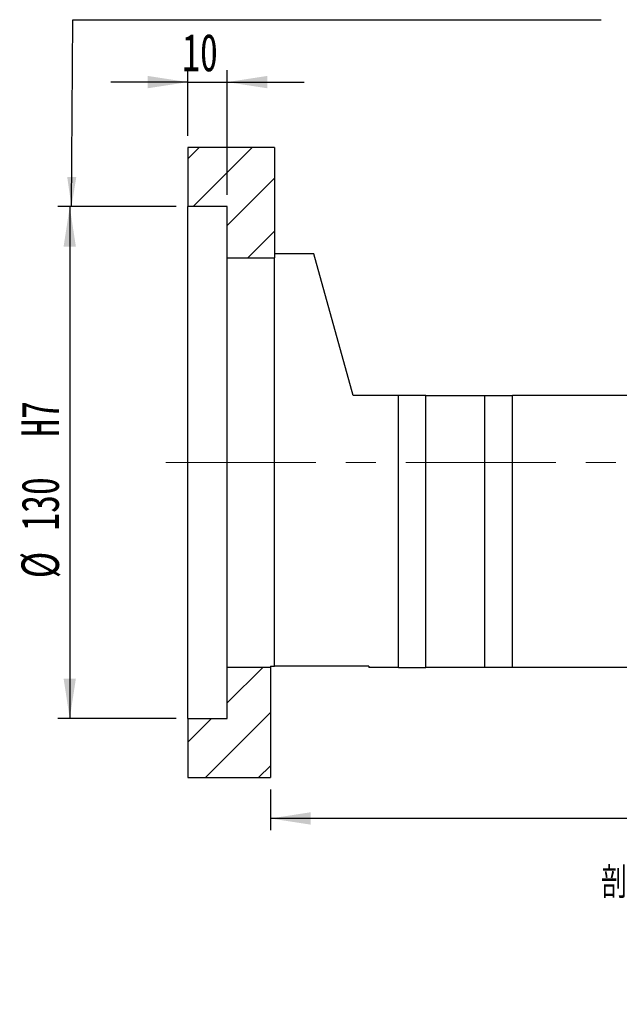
# Paper-space layout 'MBCK35-I' of a CAD drawing. Header units: millimetres. Extents: x 25 to 284, y 7 to 206.
# Tile 4 of 6: x 172 to 223, y 7 to 90. Entities that reach past the tile are written whole.
import ezdxf

# ---------------------------------------------------------------- set-up
doc = ezdxf.new("R2010")
doc.units = ezdxf.units.MM
doc.linetypes.add('CENTERX2', pattern=[20.32, 12.7, -2.54, 2.54, -2.54])
doc.layers.add('圖層0', color=7, linetype='Continuous')
doc.styles.add('SLDTEXTSTYLE0', font='TXT', dxfattribs={"width": 0.7})
doc.styles.add('SLDTEXTSTYLE4', font='TXT', dxfattribs={"width": 0.75, "bigfont": 'bigfont'})
doc.styles.add('SLDTEXTSTYLE5', font='TXT', dxfattribs={"width": 0.65625, "bigfont": 'bigfont'})
doc.dimstyles.new('SLDDIMSTYLE3', dxfattribs={"dimtxt": 3.389974, "dimasz": 2.5, "dimexe": 0, "dimexo": 0.0625, "dimgap": 0.847493, "dimtad": 1, "dimlfac": 3, "dimrnd": 1e-09, "dimzin": 12, "dimdsep": 46, "dimtxsty": 'SLDTEXTSTYLE0', "dimsah": 1, "dimcen": 0.09, "dimadec": 0, "dimazin": 3, "dimtfac": 1, "dimtofl": 0, "dimtmove": 0, "dimatfit": 3, "dimfxl": 1, "dimfrac": 2, "dimtolj": 1, "dimtzin": 12, "dimarcsym": 0})
doc.dimstyles.new('SLDDIMSTYLE6', dxfattribs={"dimtxt": 3.389974, "dimasz": 2.5, "dimexe": 0, "dimexo": 0.0625, "dimgap": 0.847493, "dimtad": 1, "dimlfac": 3, "dimrnd": 1e-09, "dimzin": 12, "dimdsep": 46, "dimtxsty": 'SLDTEXTSTYLE0', "dimsah": 1, "dimcen": 0.09, "dimadec": 0, "dimazin": 3, "dimtfac": 1, "dimtmove": 0, "dimatfit": 0, "dimfxl": 1, "dimfrac": 2, "dimtolj": 1, "dimtzin": 12, "dimarcsym": 0})

# ---------------------------------------------------------------- blocks, each defined once
blk = doc.blocks.new('_D_76')
at = {"layer": '圖層0', "color": 7}
for p, q in [((266.294, 37.149), (266.294, 21.693)), ((193.294, 25.149), (193.294, 21.693)), ((266.294, 22.693), (193.294, 22.693))]:
    blk.add_line(p, q, dxfattribs=at)
for points in [[(193.294, 22.693), (196.684, 22.172), (196.684, 23.215)], [(266.294, 22.693), (262.904, 23.215), (262.904, 22.172)]]:
    blk.add_solid(points, dxfattribs=at)
at = {"layer": '圖層0', "color": 7, "insert": (226.813, 26.786), "char_height": 3.175, "attachment_point": 1, "style": 'SLDTEXTSTYLE0'}
blk.add_mtext('219', dxfattribs=at)
blk = doc.blocks.new('_D_77')
at = {"layer": '圖層0', "color": 7}
for p, q in [((186.294, 80.482), (186.294, 86.021)), ((189.627, 75.482), (189.627, 86.021)), ((186.294, 85.021), (179.775, 85.021)), ((186.294, 85.021), (189.627, 85.021)), ((189.627, 85.021), (196.147, 85.021))]:
    blk.add_line(p, q, dxfattribs=at)
for points in [[(186.294, 85.021), (182.904, 85.543), (182.904, 84.5)], [(189.627, 85.021), (193.017, 84.5), (193.017, 85.543)]]:
    blk.add_solid(points, dxfattribs=at)
at = {"layer": '圖層0', "color": 7, "insert": (185.814, 89.114), "char_height": 3.175, "attachment_point": 1, "style": 'SLDTEXTSTYLE0'}
blk.add_mtext('10', dxfattribs=at)
blk = doc.blocks.new('_D_78')
at = {"layer": '圖層0', "color": 7}
for p, q in [((185.294, 74.482), (175.294, 74.482)), ((176.294, 74.482), (176.294, 31.149)), ((185.294, 31.149), (175.294, 31.149))]:
    blk.add_line(p, q, dxfattribs=at)
for points in [[(176.294, 74.482), (175.773, 71.092), (176.816, 71.092)], [(176.294, 31.149), (176.816, 34.539), (175.773, 34.539)]]:
    blk.add_solid(points, dxfattribs=at)
at = {"layer": '圖層0', "color": 7, "char_height": 3.175, "attachment_point": 1, "rotation": 90, "style": 'SLDTEXTSTYLE0'}
for s, insert in [('H7', (172.201, 54.991)), ('130', (172.201, 47.044)), ('%%c', (172.201, 43.023))]:
    blk.add_mtext(s, dxfattribs=dict(at, insert=insert))
blk = doc.blocks.new('SW_NOTE_19')
at = {"layer": '圖層0', "color": 0, "char_height": 2.64583, "attachment_point": 2}
for s, insert, style in [('\\M+19655\\M+196CA\\M+19AA4 AJ-AJ', (10.335, 3.411), 'SLDTEXTSTYLE4'), ('\\M+194E4\\M+197E1 1 : 3', (10.561, -1.117), 'SLDTEXTSTYLE5')]:
    blk.add_mtext(s, dxfattribs=dict(at, insert=insert, style=style))

psp = doc.layouts.new('MBCK35-I')

# ---------------------------------------------------------------- hatches: boundary and pattern name
at = {"layer": '圖層0', "linetype": 'Continuous', "lineweight": 18}
h = psp.add_hatch(dxfattribs=at)
h.set_pattern_fill('ANSI31', color=256, style=0)
h.paths.add_polyline_path([(193.6275, 70.1487), (193.6275, 79.482), (186.2942, 79.482), (186.2942, 74.482), (189.6275, 74.482), (189.6275, 70.1487)], flags=0)
h = psp.add_hatch(dxfattribs=at)
h.set_pattern_fill('ANSI31', color=256, style=0)
h.paths.add_polyline_path([(186.2942, 31.1487), (186.2942, 26.1487), (193.2942, 26.1487), (193.2942, 35.482), (189.6275, 35.482), (189.6275, 31.1487)], flags=0)

# ---------------------------------------------------------------- linework, layer by layer
at = {"color": 7, "linetype": 'Continuous', "lineweight": 25}
for p, q in [((186.2942, 79.482), (186.2942, 74.482)), ((193.6275, 79.482), (186.2942, 79.482)), ((193.6275, 79.482), (193.6275, 70.1487)), ((189.6275, 74.482), (186.2942, 74.482)), ((186.2942, 31.1487), (186.2942, 74.482)), ((189.6275, 70.1487), (189.6275, 74.482)), ((189.6275, 70.1487), (193.6275, 70.1487)), ((189.6275, 35.482), (189.6275, 70.1487)), ((196.9608, 70.482), (193.6275, 70.482)), ((193.6275, 35.5821), (193.6275, 70.1487)), ((200.2942, 58.4821), (196.9608, 70.482)), ((204.1275, 58.4821), (200.2942, 58.4821)), ((204.1275, 35.482), (204.1275, 58.4821)), ((206.4608, 58.4821), (204.1275, 58.4821)), ((206.4608, 35.482), (206.4608, 58.4821)), ((206.4608, 58.4821), (211.4608, 58.4821)), ((211.4608, 35.482), (211.4608, 58.4821)), ((211.4608, 58.4821), (213.7942, 58.4821)), ((213.7942, 35.482), (213.7942, 58.4821)), ((224.1275, 58.4821), (213.7942, 58.4821)), ((189.6275, 31.1487), (189.6275, 35.482)), ((193.2942, 35.482), (189.6275, 35.482)), ((193.2942, 35.5821), (193.6275, 35.5821)), ((193.2942, 35.5821), (193.2942, 35.482)), ((193.2942, 35.482), (193.2942, 26.1487)), ((201.6275, 35.5821), (193.6275, 35.5821)), ((201.6275, 35.5821), (201.6275, 35.482)), ((204.1275, 35.482), (201.6275, 35.482)), ((204.1275, 35.482), (206.4608, 35.482)), ((211.4608, 35.482), (206.4608, 35.482)), ((213.7942, 35.482), (211.4608, 35.482)), ((224.1275, 35.482), (213.7942, 35.482)), ((186.2942, 31.1487), (189.6275, 31.1487)), ((186.2942, 31.1487), (186.2942, 26.1487)), ((186.2942, 26.1487), (193.2942, 26.1487))]:
    psp.add_line(p, q, dxfattribs=at)
at = {"layer": '圖層0', "color": 7}
for p, q in [((176.444, 74.482), (176.5608, 90.3041)), ((176.5608, 90.3041), (221.2876, 90.3041))]:
    psp.add_line(p, q, dxfattribs=at)
at = {"layer": '圖層0', "color": 7, "linetype": 'CENTERX2', "lineweight": 18}
psp.add_line((184.4449, 52.8154), (265.4577, 52.8154), dxfattribs=at)
at = {"layer": '圖層0', "color": 7}
psp.add_solid([(176.444, 74.482), (176.8471, 76.9791), (176.0779, 76.9848)], dxfattribs=at)

# ---------------------------------------------------------------- block references
at = {"layer": '圖層0'}
psp.add_blockref('SW_NOTE_19', (219.1177, 15.1823), dxfattribs=at)

# ---------------------------------------------------------------- dimensions: what is measured, and where the dimension line sits
at = {"layer": '圖層0', "color": 7}
for base, p1, p2, dimstyle, picture, middle in [((189.6275, 85.0212), (186.2942, 79.482), (189.6275, 74.482), 'SLDDIMSTYLE6', '_D_77', (187.8008, 85.0212)), ((193.2942, 22.6932), (266.2942, 38.1487), (193.2942, 26.1487), 'SLDDIMSTYLE3', '_D_76', (229.7942, 22.6932))]:
    dim = psp.add_linear_dim(base=base, p1=p1, p2=p2, dimstyle=dimstyle, dxfattribs=at)
    dim.commit()
    dim.dimension.update_dxf_attribs({"geometry": picture, "text_midpoint": middle, "dimtype": 160})
dim = psp.add_linear_dim(base=(176.2942, 31.1487), p1=(186.2942, 74.482), p2=(186.2942, 31.1487), angle=90, text='%%c<>  H7', dimstyle='SLDDIMSTYLE3', dxfattribs=at)
dim.commit()
dim.dimension.update_dxf_attribs({"geometry": '_D_78', "text_midpoint": (176.2942, 51.5423), "dimtype": 160})

doc.saveas('drawing.dxf')
